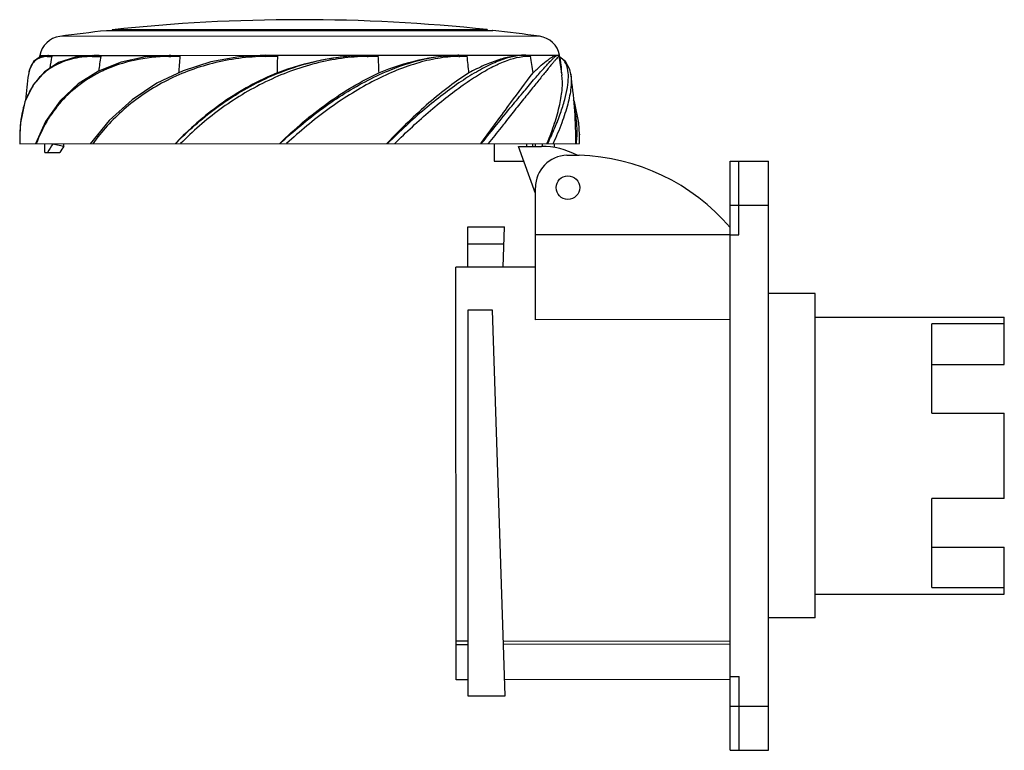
# Model space of a CAD drawing. Header units: millimetres. Extents: x 288 to 455, y 158 to 282.
import ezdxf

# ---------------------------------------------------------------- set-up
doc = ezdxf.new("R2010")
doc.units = ezdxf.units.MM
doc.header["$LTSCALE"] = 30.734
doc.layers.get('0').update_dxf_attribs({"linetype": 'CONTINUOUS'})

msp = doc.modelspace()

# ---------------------------------------------------------------- linework, layer by layer
at = {"color": 7, "linetype": 'Continuous'}
for p, q in [((302.28, 279.85), (367.83, 279.88)), ((302.28, 279.85), (302.36, 279.85)), ((366.86, 280.04), (303.26, 280.01)), ((303.26, 280.01), (303.26, 279.85)), ((366.86, 280.04), (366.86, 279.88)), ((367.83, 279.88), (367.76, 279.88)), ((375.76, 278.9), (294.36, 278.87)), ((290.98, 275.65), (292.46, 275.65)), ((292.46, 275.65), (291.04, 275.4)), ((292.53, 275.65), (300.08, 275.66)), ((300.21, 275.66), (312.78, 275.66)), ((313.19, 275.66), (329.3, 275.67)), ((329.51, 275.67), (346.47, 275.68)), ((346.67, 275.68), (361.89, 275.68)), ((362.06, 275.68), (373.24, 275.69)), ((373.24, 275.69), (372.82, 275.68)), ((373.34, 275.69), (378.77, 275.69)), ((378.77, 275.69), (378.77, 275.69)), ((378.79, 275.69), (379.14, 275.69)), ((292.24, 275.46), (292.48, 275.47)), ((292.48, 275.47), (292.74, 275.48)), ((292.74, 275.48), (293.01, 275.49)), ((299.89, 275.46), (300.07, 275.47)), ((300.07, 275.47), (300.36, 275.47)), ((300.36, 275.47), (301.31, 275.49)), ((312.9, 275.47), (313.01, 275.47)), ((313.01, 275.47), (313.2, 275.47)), ((313.2, 275.47), (314.76, 275.5)), ((329.28, 275.48), (331.29, 275.51)), ((346.54, 275.48), (346.48, 275.48)), ((346.54, 275.48), (346.48, 275.48)), ((346.54, 275.48), (346.67, 275.49)), ((346.67, 275.49), (348.4, 275.51)), ((378.99, 275.48), (378.99, 275.47)), ((379.01, 275.49), (379.01, 275.49)), ((379.03, 275.51), (379.56, 272.31)), ((289.06, 272.43), (289.06, 272.42)), ((381.06, 272.47), (381.06, 272.46)), ((291.98, 264.43), (290.28, 260.67)), ((287.59, 262.27), (287.59, 262.16)), ((287.59, 262.27), (287.59, 262.16)), ((382.54, 262.31), (382.54, 262.21)), ((382.54, 262.31), (382.54, 262.18)), ((287.58, 260.67), (382.55, 260.71)), ((291.85, 259.17), (291.85, 260.67)), ((293.22, 260.67), (295.08, 260.25)), ((295.08, 260.25), (295.08, 260.67)), ((331.67, 260.69), (331.71, 260.72)), ((331.67, 260.69), (331.71, 260.72)), ((349.91, 260.75), (349.86, 260.69)), ((349.91, 260.75), (349.86, 260.69)), ((365.79, 260.7), (365.83, 260.76)), ((365.83, 260.76), (365.94, 260.9)), ((365.91, 260.7), (366.03, 260.85)), ((368.07, 260.7), (368.07, 257.7)), ((373.53, 260.71), (373.53, 260.21)), ((374.57, 260.71), (374.57, 260.21)), ((375.06, 260.28), (375.06, 260.71)), ((376.19, 260.71), (376.19, 260.21)), ((377.05, 260.71), (377.06, 260.75)), ((377.05, 260.71), (377.06, 260.74)), ((378.28, 260.01), (378.28, 260.71)), ((381.91, 260.71), (381.91, 261.28)), ((382.54, 262.2), (382.54, 262.18)), ((291.85, 259.17), (294.39, 259.17)), ((372.17, 260.2), (376.07, 260.21)), ((375.07, 252.24), (372.17, 260.2)), ((368.07, 257.7), (373.08, 257.71)), ((380.4, 258.71), (382.47, 258.71)), ((408.07, 257.72), (414.57, 257.72)), ((408.11, 157.72), (408.07, 257.72)), ((409.57, 245.22), (409.57, 257.72)), ((414.61, 157.72), (414.57, 257.72)), ((375.08, 230.8), (375.07, 253.21)), ((408.07, 250.22), (414.57, 250.22)), ((363.57, 246.55), (369.83, 246.56)), ((363.58, 239.7), (363.57, 246.55)), ((369.61, 239.7), (369.83, 246.56)), ((375.07, 245.23), (408.07, 245.24)), ((408.07, 245.22), (409.57, 245.22)), ((363.57, 243.68), (369.74, 243.68)), ((375.08, 239.71), (361.58, 239.7)), ((361.61, 169.7), (361.58, 239.7)), ((422.48, 235.23), (414.58, 235.22)), ((422.5, 180.23), (422.48, 235.23)), ((367.78, 232.43), (363.58, 232.43)), ((363.58, 232.43), (363.61, 166.95)), ((369.92, 166.95), (367.78, 232.43)), ((408.08, 230.81), (375.08, 230.8)), ((422.48, 231.22), (454.59, 231.22)), ((454.59, 223.2), (454.59, 231.22)), ((454.59, 230.07), (442.29, 230.07)), ((442.29, 214.95), (442.29, 230.07)), ((442.29, 223.2), (454.59, 223.2)), ((442.29, 214.95), (454.59, 214.95)), ((454.59, 200.45), (454.59, 214.95)), ((454.59, 200.45), (442.29, 200.45)), ((442.29, 185.35), (442.29, 200.45)), ((442.29, 192.2), (454.59, 192.2)), ((454.59, 184.2), (454.59, 192.2)), ((422.5, 184.2), (454.59, 184.2)), ((442.29, 185.35), (454.59, 185.35)), ((422.5, 180.23), (414.6, 180.22)), ((363.6, 176.27), (361.6, 176.27)), ((361.6, 175.7), (363.6, 175.7)), ((369.62, 176.27), (408.1, 176.29)), ((408.1, 175.72), (369.64, 175.7)), ((363.61, 169.7), (361.61, 169.7)), ((408.11, 169.72), (369.83, 169.7)), ((408.11, 170.22), (409.61, 170.22)), ((409.61, 157.72), (409.61, 170.22)), ((363.61, 166.95), (369.92, 166.95)), ((408.11, 165.22), (414.61, 165.22)), ((408.11, 157.72), (414.61, 157.72))]:
    msp.add_line(p, q, dxfattribs=at)
for points in [[(300.07, 275.66), (297.03, 275.38), (294.16, 274.45), (291.76, 272.89), (289.85, 270.68), (288.47, 267.8), (287.71, 264.19), (287.6, 262.27)], [(329.3, 275.67), (324.77, 275.41), (319.98, 274.54), (315.32, 273.06), (310.85, 270.93), (306.63, 268.13), (302.76, 264.63), (299.52, 260.67)], [(313.01, 275.66), (308.92, 275.39), (304.77, 274.51)], [(379.03, 275.51), (378.99, 275.6), (378.94, 275.65)], [(291.04, 275.4), (289.94, 274.59), (289.23, 273.22), (289.06, 272.43)], [(304.77, 274.51), (300.94, 272.98), (297.48, 270.81), (294.47, 267.96), (291.98, 264.43)], [(381.06, 272.47), (380.89, 273.26), (380.18, 274.63), (379.21, 275.34)], [(382.54, 262.21), (382.42, 264.23), (381.66, 267.84), (381.54, 268.09)]]:
    msp.add_lwpolyline(points, dxfattribs=at)
msp.add_circle((380.57, 253.21), 2, dxfattribs=at)
for centre, radius, start, end in [((335.19, -18.29), 300, 83.9403, 96.1098), ((335.19, -18.34), 300, 96.2974, 97.8218), ((335.19, -18.34), 300, 82.2283, 83.7527), ((294.91, 274.9), 4, 97.8218, 169.2303), ((375.22, 274.94), 4, 10.8198, 82.2283), ((369.57, 260.7), 80, 169.2303, 169.485), ((313.22, 251.49), 24.17, 90.0529, 90.4795), ((362.04, 253.48), 22.2, 89.9374, 90.3719), ((373.34, 269.15), 6.53, 89.3385, 89.9981), ((300.57, 260.67), 80, 9.5935, 10.8198), ((292.12, 272.36), 3.07, 110.3823, 114.4472), ((374.25, 260.72), 82.57, 169.6965, 171.1081), ((399.37, 260.86), 99.14, 171.5118, 172.9682), ((468.97, 261.02), 154.89, 174.6369, 175.6904), ((922.41, 261.22), 591.29, 178.61592, 178.89095), ((54.54, 261.02), 294.22, 2.27, 2.8231), ((362.4, 255.89), 19.61, 91.0115, 91.4003), ((236.81, 260.91), 127.51, 5.297, 6.5789), ((373.77, 267.86), 7.64, 93.5756, 96.52), ((373.72, 268.56), 6.94, 92.7966, 93.5263), ((373.71, 268.77), 6.73, 92.1102, 92.7963), ((367.15, 449.84), 174.46, 272.0747, 272.3257), ((284.08, 260.75), 91.35, 7.507, 9.3061), ((369.95, 260.71), 81.73, 171.7637, 174.8458), ((311.14, 252.81), 22.32, 114.7796, 115.083), ((300.07, 260.67), 81.85, 0.4264, 8.2813), ((299.99, 263.85), 12.14, 152.5059, 156.825), ((306.55, 262.16), 18.95, 171.9774, 174.4072), ((291.94, 260.67), 90.61, 0.0251, 0.974), ((378.19, 260.71), 90.61, 179.0798, 180.0251), ((352.15, 224.92), 52.28, 136.174, 136.8532), ((352, 262.71), 30.08, 356.1887, 357.2984), ((358.3, 261.89), 24.25, 357.2126, 0.6831), ((311.28, 249.18), 19.62, 145.6627, 149.3897), ((358.19, 248.75), 20.43, 34.0949, 34.3536), ((376.07, 247.21), 13, 62.2283, 90.0251), ((380.57, 253.21), 5.5, 91.719, 180.0251), ((381.45, 223.72), 35, 40.4904, 88.3311)]:
    msp.add_arc(centre, radius, start, end, dxfattribs=at)
msp.add_ellipse((335.07, 251.16), major_axis=(44.99, 0.02), ratio=0.57735, start_param=2.766042, end_param=2.827418, dxfattribs=at)
for points, knots in [([(292.46, 275.65), (292.42, 275.65), (292.35, 275.64), (292.3, 275.59), (292.28, 275.56)], [0, 0, 0, 0, 0.499608, 1, 1, 1, 1]), ([(292.68, 275.65), (292.73, 275.64), (292.82, 275.63), (292.93, 275.6), (292.98, 275.57), (293.01, 275.53), (293.01, 275.51), (293.01, 275.49)], [0, 0, 0, 0, 0.445929, 0.679482, 0.805587, 0.878882, 1, 1, 1, 1]), ([(300.07, 275.66), (300.04, 275.66), (299.98, 275.64), (299.94, 275.59), (299.92, 275.57)], [0, 0, 0, 0, 0.483766, 1, 1, 1, 1]), ([(301.31, 275.49), (301.32, 275.52), (301.26, 275.56), (301.18, 275.58), (301.06, 275.61), (300.91, 275.63), (300.72, 275.64), (300.49, 275.65), (300.3, 275.66), (300.21, 275.66)], [0, 0, 0, 0, 0.067403, 0.130626, 0.25608, 0.381184, 0.50592, 0.754005, 1, 1, 1, 1]), ([(312.91, 275.57), (312.91, 275.56), (312.9, 275.53), (312.9, 275.5), (312.9, 275.47)], [0, 0, 0, 0, 0.234298, 1, 1, 1, 1]), ([(313.01, 275.66), (312.99, 275.66), (312.94, 275.64), (312.92, 275.6), (312.91, 275.57)], [0, 0, 0, 0, 0.436609, 1, 1, 1, 1]), ([(313.19, 275.66), (313.33, 275.66), (313.52, 275.66), (313.79, 275.65), (313.99, 275.64), (314.19, 275.63), (314.35, 275.62), (314.49, 275.6), (314.58, 275.58), (314.67, 275.56), (314.73, 275.54), (314.76, 275.52), (314.76, 275.5)], [0, 0, 0, 0, 0.249271, 0.374256, 0.499438, 0.624774, 0.75018, 0.812869, 0.875495, 0.937976, 0.969167, 1, 1, 1, 1]), ([(314.03, 260.68), (316.11, 262.85), (320.71, 266.92), (328.62, 271.72), (337.33, 274.89), (343.46, 275.68), (346.47, 275.68)], [0, 0, 0, 0, 0.246254, 0.499559, 0.753779, 1, 1, 1, 1]), ([(329.28, 275.58), (329.27, 275.57), (329.27, 275.54), (329.28, 275.5), (329.28, 275.48)], [0, 0, 0, 0, 0.229125, 1, 1, 1, 1]), ([(329.3, 275.67), (329.29, 275.67), (329.28, 275.63), (329.28, 275.6), (329.28, 275.58)], [0, 0, 0, 0, 0.297693, 1, 1, 1, 1]), ([(329.51, 275.67), (329.66, 275.67), (329.88, 275.67), (330.19, 275.66), (330.41, 275.65), (330.64, 275.64), (330.83, 275.62), (330.98, 275.61), (331.09, 275.59), (331.18, 275.57), (331.25, 275.55), (331.29, 275.52), (331.29, 275.51)], [0, 0, 0, 0, 0.250321, 0.375556, 0.500829, 0.626129, 0.751427, 0.814065, 0.876671, 0.939182, 0.970344, 1, 1, 1, 1]), ([(331.23, 272.67), (333.67, 273.63), (338.68, 275.13), (343.89, 275.68), (346.47, 275.68)], [0, 0, 0, 0, 0.504324, 1, 1, 1, 1]), ([(331.74, 260.69), (334.01, 262.82), (337.59, 265.81), (342.69, 269.26), (346.59, 271.48), (350.53, 273.3), (355.55, 275.03), (359.42, 275.68), (361.9, 275.68)], [0, 0, 0, 0, 0.271598, 0.405612, 0.536611, 0.663062, 0.783431, 1, 1, 1, 1]), ([(346.47, 275.68), (346.48, 275.68), (346.5, 275.66), (346.52, 275.6), (346.53, 275.53), (346.54, 275.48)], [0, 0, 0, 0, 0.100545, 0.306733, 1, 1, 1, 1]), ([(346.67, 275.68), (346.81, 275.68), (347.03, 275.68), (347.33, 275.67), (347.54, 275.66), (347.76, 275.65), (347.95, 275.63), (348.09, 275.61), (348.2, 275.6), (348.29, 275.58), (348.36, 275.56), (348.4, 275.53), (348.4, 275.51)], [0, 0, 0, 0, 0.250203, 0.375139, 0.499988, 0.624783, 0.749592, 0.812051, 0.874609, 0.937386, 0.969013, 1, 1, 1, 1]), ([(348.52, 272.68), (350.73, 273.61), (355.1, 275.08), (359.7, 275.68), (361.9, 275.68)], [0, 0, 0, 0, 0.521843, 1, 1, 1, 1]), ([(372.82, 275.68), (372.08, 275.63), (370.48, 275.33), (368, 274.41), (365.28, 273.02), (362.36, 271.22), (359.33, 269.01), (356.21, 266.5), (353.06, 263.71), (351, 261.72), (349.96, 260.69)], [0, 0, 0, 0, 0.079434, 0.174727, 0.285055, 0.409501, 0.545126, 0.690225, 0.842554, 1, 1, 1, 1]), ([(361.9, 275.68), (361.93, 275.69), (361.99, 275.65), (362.03, 275.57), (362.05, 275.52), (362.05, 275.49)], [0, 0, 0, 0, 0.406739, 0.685658, 1, 1, 1, 1]), ([(362.06, 275.68), (362.18, 275.68), (362.36, 275.68), (362.6, 275.67), (362.78, 275.67), (362.95, 275.65), (363.1, 275.64), (363.22, 275.62), (363.31, 275.6), (363.39, 275.58), (363.44, 275.56), (363.47, 275.54), (363.48, 275.52)], [0, 0, 0, 0, 0.248748, 0.372672, 0.496377, 0.619974, 0.743711, 0.805806, 0.868294, 0.931741, 0.964579, 1, 1, 1, 1]), ([(373.24, 275.69), (372.54, 275.69), (371.05, 275.53), (368.75, 274.93), (366.28, 273.97), (364.62, 273.15), (363.77, 272.68)], [0, 0, 0, 0, 0.209438, 0.44589, 0.709886, 1, 1, 1, 1]), ([(366.03, 260.85), (366.85, 261.87), (368.43, 263.84), (370.72, 266.66), (372.81, 269.18), (374.4, 271.07), (375.54, 272.4), (376.28, 273.24), (376.93, 273.96), (377.49, 274.56), (377.9, 274.98), (378.18, 275.24), (378.35, 275.4), (378.49, 275.52), (378.61, 275.61), (378.7, 275.66), (378.75, 275.69), (378.77, 275.69)], [0, 0, 0, 0, 0.200903, 0.387336, 0.555777, 0.702391, 0.766321, 0.823383, 0.873128, 0.915128, 0.948985, 0.962791, 0.974509, 0.98414, 0.991646, 0.996947, 1, 1, 1, 1]), ([(373.24, 275.69), (373.29, 275.69), (373.4, 275.65), (373.45, 275.55), (373.46, 275.5)], [0, 0, 0, 0, 0.483652, 1, 1, 1, 1]), ([(373.41, 275.69), (373.48, 275.69), (373.62, 275.68), (373.79, 275.67), (373.93, 275.65), (374.03, 275.64), (374.11, 275.61), (374.18, 275.58), (374.22, 275.55), (374.23, 275.53)], [0, 0, 0, 0, 0.242015, 0.482258, 0.602378, 0.723436, 0.847812, 0.914395, 1, 1, 1, 1]), ([(374.65, 272.69), (375.1, 273.13), (375.92, 273.9), (376.95, 274.75), (377.66, 275.24), (378.08, 275.49), (378.44, 275.64), (378.67, 275.69), (378.77, 275.69)], [0, 0, 0, 0, 0.366641, 0.656911, 0.771975, 0.866938, 0.942449, 1, 1, 1, 1]), ([(378.77, 275.69), (378.82, 275.69), (378.94, 275.66), (379.01, 275.55), (379.02, 275.5)], [0, 0, 0, 0, 0.497611, 1, 1, 1, 1]), ([(378.79, 275.69), (378.83, 275.69), (378.88, 275.68), (378.93, 275.66), (378.94, 275.65)], [0, 0, 0, 0, 0.738842, 1, 1, 1, 1]), ([(290.85, 275.15), (290.61, 275.05), (290.15, 274.76), (289.61, 274.13), (289.24, 273.34), (289.11, 272.75), (289.06, 272.43)], [0, 0, 0, 0, 0.233683, 0.467152, 0.717729, 1, 1, 1, 1]), ([(299.89, 275.46), (298.7, 275.44), (296.43, 275.17), (293.8, 274.16), (292.06, 272.99), (290.56, 271.62), (289.68, 270.35), (289.21, 269.46)], [0, 0, 0, 0, 0.277389, 0.52805, 0.647243, 0.764799, 1, 1, 1, 1]), ([(292.24, 275.46), (292.13, 275.46), (291.73, 275.43), (291.33, 275.34), (291.05, 275.24)], [0, 0, 0, 0, 0.265423, 1, 1, 1, 1]), ([(329.28, 275.48), (327.76, 275.46), (324.74, 275.23), (320.31, 274.38), (316.07, 273.06), (312.12, 271.26), (308.5, 269.08), (305.24, 266.56), (302.39, 263.76), (300.73, 261.71), (299.96, 260.67)], [0, 0, 0, 0, 0.133881, 0.266404, 0.396645, 0.523985, 0.647972, 0.768497, 0.885807, 1, 1, 1, 1]), ([(312.9, 275.47), (310.93, 275.44), (307.11, 275.02), (303.45, 273.85), (301.78, 273.08)], [0, 0, 0, 0, 0.51693, 1, 1, 1, 1]), ([(346.48, 275.48), (345.04, 275.46), (342.12, 275.22), (337.76, 274.36), (333.45, 273.03), (329.27, 271.22), (325.27, 269.05), (321.51, 266.54), (318.04, 263.75), (315.9, 261.71), (314.87, 260.68)], [0, 0, 0, 0, 0.121002, 0.245278, 0.37171, 0.499144, 0.626511, 0.752865, 0.877541, 1, 1, 1, 1]), ([(361.92, 275.49), (360.77, 275.46), (358.38, 275.2), (354.76, 274.32), (351.01, 272.97), (347.24, 271.17), (343.48, 269), (339.8, 266.5), (336.25, 263.71), (333.98, 261.71), (332.86, 260.69)], [0, 0, 0, 0, 0.103707, 0.21593, 0.335783, 0.461963, 0.592943, 0.727172, 0.863264, 1, 1, 1, 1]), ([(351.19, 260.7), (353.15, 262.63), (356.12, 265.39), (360.18, 268.73), (363.06, 270.87), (365.81, 272.66), (368.37, 274.05), (370.7, 275.01), (372.21, 275.37), (372.9, 275.45)], [0, 0, 0, 0, 0.311249, 0.456688, 0.592463, 0.716394, 0.826475, 0.921142, 1, 1, 1, 1]), ([(362.05, 275.49), (362.17, 275.49), (362.65, 275.5), (363.12, 275.51), (363.48, 275.52)], [0, 0, 0, 0, 0.254714, 1, 1, 1, 1]), ([(379.01, 275.49), (378.97, 275.47), (378.88, 275.37), (378.71, 275.19), (378.47, 274.91), (378.16, 274.54), (377.78, 274.09), (377.34, 273.55), (376.83, 272.93), (376.03, 271.94), (374.9, 270.53), (373.39, 268.66), (371.7, 266.55), (370.53, 265.06), (369.91, 264.29)], [0, 0, 0, 0, 0.009235, 0.026702, 0.05221, 0.085554, 0.126536, 0.17498, 0.230731, 0.293531, 0.438368, 0.606174, 0.794308, 1, 1, 1, 1]), ([(377.16, 260.71), (377.58, 261.58), (378.34, 263.28), (379.3, 265.76), (380.03, 268.04), (380.5, 270.09), (380.69, 271.87), (380.59, 273.37), (380.2, 274.4), (379.71, 275), (379.42, 275.22), (379.27, 275.31)], [0, 0, 0, 0, 0.18592, 0.35665, 0.510173, 0.644709, 0.759037, 0.853268, 0.930547, 0.965523, 1, 1, 1, 1]), ([(379.02, 275.5), (379.02, 275.5), (379.02, 275.5), (379.03, 275.51), (379.03, 275.51)], [0, 0, 0, 0, 0.341254, 1, 1, 1, 1]), ([(379.5, 272.72), (379.5, 272.83), (379.52, 273.26), (379.5, 273.7), (379.45, 274.01)], [0, 0, 0, 0, 0.273706, 1, 1, 1, 1]), ([(301.67, 273.03), (300.32, 272.39), (297.78, 270.88), (294.55, 267.95), (292.05, 264.51), (290.88, 261.97), (290.39, 260.67)], [0, 0, 0, 0, 0.261965, 0.512623, 0.757273, 1, 1, 1, 1]), ([(331.23, 272.67), (328.03, 271.37), (321.99, 268.05), (316.77, 263.57), (314.43, 261.13)], [0, 0, 0, 0, 0.504772, 1, 1, 1, 1]), ([(331.71, 260.72), (334.24, 263.2), (339.5, 267.69), (345.46, 271.28), (348.52, 272.68)], [0, 0, 0, 0, 0.512001, 1, 1, 1, 1]), ([(363.77, 272.68), (362.63, 271.97), (360.32, 270.34), (356.89, 267.54), (353.38, 264.31), (351.07, 261.97), (349.91, 260.75)], [0, 0, 0, 0, 0.219339, 0.46276, 0.724687, 1, 1, 1, 1]), ([(365.94, 260.9), (367.58, 263.15), (370.47, 267.09), (373.38, 271.01), (374.65, 272.69)], [0, 0, 0, 0, 0.570812, 1, 1, 1, 1]), ([(377.06, 260.75), (377.52, 261.88), (378.31, 264.03), (379.08, 266.71), (379.45, 268.68), (379.66, 270.35), (379.67, 271.56), (379.56, 272.31)], [0, 0, 0, 0, 0.305929, 0.577249, 0.698528, 0.809551, 1, 1, 1, 1]), ([(381.06, 272.45), (381.17, 271.7), (381.13, 269.98), (380.55, 267.21), (379.51, 264.05), (378.59, 261.85), (378.06, 260.71)], [0, 0, 0, 0, 0.186613, 0.417161, 0.690567, 1, 1, 1, 1]), ([(288.82, 268.63), (288.77, 268.52), (288.58, 268.05), (288.41, 267.57), (288.31, 267.2)], [0, 0, 0, 0, 0.24714, 1, 1, 1, 1]), ([(288.31, 267.2), (288.25, 267.01), (288.03, 266.22), (287.87, 265.42), (287.79, 264.8)], [0, 0, 0, 0, 0.244671, 1, 1, 1, 1]), ([(381.69, 266.5), (381.86, 265.67), (382.08, 263.94), (382.08, 262.19), (382.04, 261.29)], [0, 0, 0, 0, 0.484501, 1, 1, 1, 1]), ([(287.69, 264.01), (287.68, 263.86), (287.63, 263.29), (287.6, 262.71), (287.59, 262.27)], [0, 0, 0, 0, 0.246749, 1, 1, 1, 1]), ([(369.91, 264.29), (369.68, 263.99), (368.74, 262.8), (367.79, 261.6), (367.06, 260.7)], [0, 0, 0, 0, 0.242628, 1, 1, 1, 1])]:
    msp.add_open_spline(points, degree=3, knots=knots, dxfattribs=at)
for points in [[(292.48, 275.65), (292.49, 275.65), (292.51, 275.65), (292.53, 275.65)], [(292.53, 275.65), (292.58, 275.65), (292.63, 275.65), (292.68, 275.65)], [(300.08, 275.66), (300.12, 275.66), (300.17, 275.66), (300.21, 275.66)], [(329.3, 275.67), (329.37, 275.67), (329.44, 275.67), (329.51, 275.67)], [(346.47, 275.68), (346.53, 275.68), (346.6, 275.68), (346.67, 275.68)], [(373.24, 275.69), (373.27, 275.69), (373.31, 275.69), (373.34, 275.69)], [(292.28, 275.56), (292.26, 275.53), (292.24, 275.5), (292.24, 275.46)], [(299.92, 275.57), (299.9, 275.53), (299.89, 275.5), (299.89, 275.46)]]:
    msp.add_open_spline(points, degree=3, dxfattribs=at)

doc.saveas('drawing.dxf')
